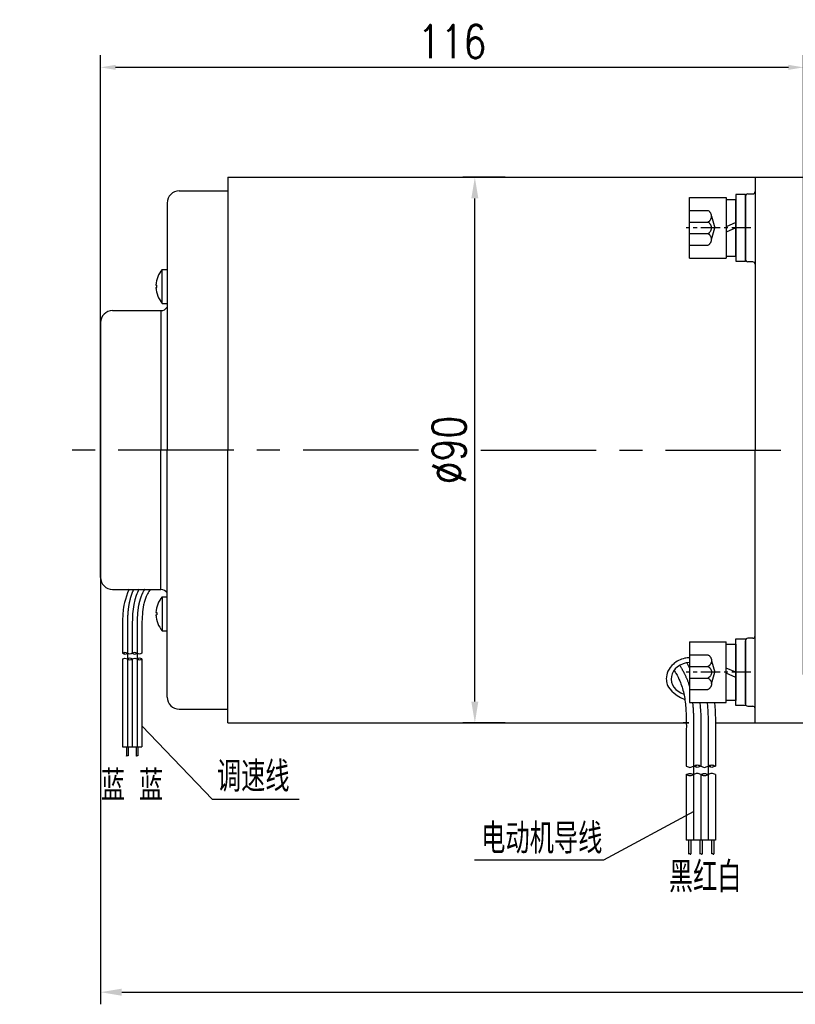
# Model space of a CAD drawing. Header units: inches. Extents: x 837 to 6223, y -2862 to 3098.
# Tile 113 of 139: x 3497 to 3625, y 2535 to 2698. Entities that reach past the tile are written whole.
import ezdxf

# ---------------------------------------------------------------- set-up
doc = ezdxf.new("R2010")
doc.units = ezdxf.units.IN
doc.header["$LTSCALE"] = 10
doc.header["$MEASUREMENT"] = 0
doc.linetypes.add('CENTER', pattern=[10.16, 6.35, -1.27, 1.27, -1.27])
doc.linetypes.add('HIDDEN', pattern=[1.905, 1.27, -0.635])
for name, color, linetype in [('1轮廓实线层', 7, 'Continuous'), ('2细线层', 4, 'Continuous'), ('3中心线层', 1, 'CENTER'), ('4虚线层', 6, 'HIDDEN'), ('5剖面线层', 2, 'Continuous'), ('6文字层', 3, 'Continuous'), ('7标注层', 4, 'Continuous')]:
    doc.layers.add(name, color=color, linetype=linetype)
doc.styles.add('PC_TEXTSTYLE', font='isocp.shx', dxfattribs={"width": 0.8, "bigfont": 'HZFS.SHX'})
doc.styles.add('TH_GBDIM', font='romans.shx', dxfattribs={"width": 0.8, "bigfont": 'gbcbig.shx'})
doc.dimstyles.new('TH_GBDIM', dxfattribs={"dimtxt": 3.5, "dimasz": 2.5, "dimexe": 2, "dimexo": 0, "dimgap": 1, "dimtad": 1, "dimdec": 4, "dimdsep": 46, "dimtxsty": 'TH_GBDIM', "dimcen": 0.09, "dimclrd": 4, "dimclre": 4, "dimclrt": 3, "dimadec": 0, "dimazin": 0, "dimtfac": 1, "dimtdec": 4, "dimtmove": 0, "dimatfit": 3, "dimfxl": 1, "dimtzin": 0, "dimarcsym": 0})
pattern_1 = [(45, (3422.5162, 2375.19), (1.796051, -1.796051), [])]
pattern_2 = [(45, (3420.1162, 2375.19), (1.796051, -1.796051), [])]

# ---------------------------------------------------------------- blocks, each defined once
blk = doc.blocks.new('*D277')
at = {"layer": '7标注层', "color": 4, "lineweight": -2, "transparency": 16777216}
for p, q in [((3765, 2649.99), (3765, 2535.28)), ((3510.51, 2647.82), (3510.51, 2535.28)), ((3514.01, 2537.28), (3761.5, 2537.28))]:
    blk.add_line(p, q, dxfattribs=at)
at = {"layer": '7标注层', "color": 4, "transparency": 16777216}
for points in [[(3514.01, 2537.87), (3514.01, 2536.7), (3510.51, 2537.28)], [(3761.5, 2537.87), (3761.5, 2536.7), (3765, 2537.28)]]:
    blk.add_solid(points, dxfattribs=at)
at = {"layer": 'Defpoints', "color": 0, "transparency": 16777216}
for p in [(3765, 2649.99), (3510.51, 2647.82), (3765, 2537.28)]:
    blk.add_point(p, dxfattribs=at)
at = {"layer": '7标注层', "color": 3, "transparency": 16777216, "insert": (3637.11, 2541.53), "char_height": 5.5, "attachment_point": 5, "style": 'TH_GBDIM'}
blk.add_mtext('254.5', dxfattribs=at)
blk = doc.blocks.new('*D278')
at = {"layer": '7标注层', "color": 4, "lineweight": -2, "transparency": 16777216}
for p, q in [((3510.5, 2612.05), (3510.5, 2691.83)), ((3626.5, 2589.71), (3626.5, 2691.83)), ((3624, 2689.83), (3513, 2689.83))]:
    blk.add_line(p, q, dxfattribs=at)
at = {"layer": '7标注层', "color": 4, "transparency": 16777216}
for points in [[(3513, 2690.25), (3513, 2689.42), (3510.5, 2689.83)], [(3624, 2690.25), (3624, 2689.42), (3626.5, 2689.83)]]:
    blk.add_solid(points, dxfattribs=at)
at = {"layer": 'Defpoints', "color": 0, "transparency": 16777216}
for p in [(3510.5, 2689.83), (3510.5, 2612.05), (3626.5, 2589.71)]:
    blk.add_point(p, dxfattribs=at)
at = {"layer": '7标注层', "color": 3, "transparency": 16777216, "insert": (3568.5, 2694.08), "char_height": 5.5, "attachment_point": 5, "style": 'TH_GBDIM'}
blk.add_mtext('116', dxfattribs=at)
blk = doc.blocks.new('*D290')
at = {"layer": '7标注层', "color": 4, "lineweight": -2, "transparency": 16777216}
for p, q in [((3577.29, 2671.71), (3570.26, 2671.71)), ((3572.26, 2585.21), (3572.26, 2668.21)), ((3577.29, 2581.71), (3570.26, 2581.71))]:
    blk.add_line(p, q, dxfattribs=at)
at = {"layer": '7标注层', "color": 4, "transparency": 16777216}
for points in [[(3571.68, 2668.21), (3572.84, 2668.21), (3572.26, 2671.71)], [(3571.68, 2585.21), (3572.84, 2585.21), (3572.26, 2581.71)]]:
    blk.add_solid(points, dxfattribs=at)
at = {"layer": 'Defpoints', "color": 0, "transparency": 16777216}
for p in [(3572.26, 2671.71), (3577.29, 2671.71), (3577.29, 2581.71)]:
    blk.add_point(p, dxfattribs=at)
at = {"layer": '7标注层', "color": 3, "transparency": 16777216, "insert": (3568.01, 2626.71), "char_height": 5.5, "attachment_point": 5, "rotation": 90, "style": 'TH_GBDIM'}
blk.add_mtext('%%C90', dxfattribs=at)
blk = doc.blocks.new('GB／T70.1M6M10')
at = {"layer": '1轮廓实线层'}
for p, q in [((0, -5), (0, 5)), ((0, 5), (6, 5)), ((6, 5), (6, -5)), ((0, -5), (6, -5))]:
    blk.add_line(p, q, dxfattribs=at)
at = {"layer": '3中心线层', "ltscale": 0.05}
blk.add_line((10.11, 0), (-0.6, 0), dxfattribs=at)
at = {"layer": '4虚线层'}
for p, q in [((0, 2.86), (3, 2.86)), ((3.6, 1.91), (4.15, 0)), ((0, 0.95), (3, 0.95)), ((3.6, -1.91), (4.15, 0)), ((0, -0.95), (3, -0.95)), ((0, -2.86), (3, -2.86))]:
    blk.add_line(p, q, dxfattribs=at)
for centre in [(2.54, 1.91), (2.54, 0), (2.54, -1.91)]:
    blk.add_arc(centre, 1.06, 295.6298, 64.3702, dxfattribs=at)
blk = doc.blocks.new('GB848_6_1.6_R')
at = {"layer": '1轮廓实线层'}
for p, q in [((-3.2, 1.6), (-5.5, 1.6)), ((-5.5, 1.6), (-5.5, 0)), ((-5.5, 0), (-3.2, 0)), ((3.2, 1.6), (-3.2, 1.6)), ((-3.2, 0), (3.2, 0)), ((5.5, 1.6), (3.2, 1.6)), ((3.2, 0), (5.5, 0)), ((5.5, 0), (5.5, 1.6))]:
    blk.add_line(p, q, dxfattribs=at)
blk = doc.blocks.new('GB93_6_0.8_R')
at = {"layer": '1轮廓实线层'}
for p, q in [((4.65, 1.6), (-4.65, 1.6)), ((-4.65, 1.6), (-4.65, 0)), ((-4.65, 0), (4.65, 0)), ((0, 0), (-0.69, 1.6)), ((0.86, 0), (0.17, 1.6)), ((4.65, 0), (4.65, 1.6))]:
    blk.add_line(p, q, dxfattribs=at)

msp = doc.modelspace()

# ---------------------------------------------------------------- hatches: boundary and pattern name
at = {"layer": '5剖面线层'}
h = msp.add_hatch(dxfattribs=at)
h.set_pattern_fill('ANSI31', color=256, scale=0.533333, angle=90, style=0)
h.set_pattern_definition([(45, (3391.0572, 2460.265), (1.197366, -1.197366), [])])
edge = h.paths.add_edge_path()
edge.add_spline(control_points=[(3514.94188, 2593.18325), (3514.80855, 2593.24992), (3514.54188, 2593.38325), (3514.27522, 2593.24992), (3514.14188, 2593.18325)], knot_values=[0, 0, 0, 0, 0.4216366, 0.843273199, 0.843273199, 0.843273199, 0.843273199], degree=3, periodic=0)
edge.add_spline(control_points=[(3514.14188, 2593.18325), (3514.27522, 2593.11659), (3514.54188, 2592.98325), (3514.80855, 2593.11659), (3514.94188, 2593.18325)], knot_values=[0, 0, 0, 0, 0.4216366, 0.843273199, 0.843273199, 0.843273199, 0.843273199], degree=3, periodic=0)
h = msp.add_hatch(dxfattribs=at)
h.set_pattern_fill('ANSI31', color=256, scale=0.533333, angle=90, style=0)
h.set_pattern_definition([(45, (3389.4572, 2460.265), (1.197366, -1.197366), [])])
edge = h.paths.add_edge_path()
edge.add_spline(control_points=[(3516.54188, 2592.24992), (3516.67521, 2592.18325), (3516.94188, 2592.04992), (3517.20855, 2592.18325), (3517.34188, 2592.24992)], knot_values=[0, 0, 0, 0, 0.4216366, 0.843273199, 0.843273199, 0.843273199, 0.843273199], degree=3, periodic=0)
edge.add_spline(control_points=[(3517.34188, 2592.24992), (3517.20855, 2592.31659), (3516.94188, 2592.44992), (3516.67521, 2592.31659), (3516.54188, 2592.24992)], knot_values=[0, 0, 0, 0, 0.4216366, 0.843273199, 0.843273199, 0.843273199, 0.843273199], degree=3, periodic=0)
h = msp.add_hatch(dxfattribs=at)
h.set_pattern_fill('ANSI31', color=256, scale=0.8, angle=90, style=0)
h.set_pattern_definition(pattern_2)
edge = h.paths.add_edge_path()
edge.add_spline(control_points=[(3608.34343, 2574.56742), (3608.54343, 2574.66742), (3608.94343, 2574.86742), (3609.34343, 2574.66742), (3609.54343, 2574.56742)], knot_values=[0, 0, 0, 0, 0.632455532, 1.264911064, 1.264911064, 1.264911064, 1.264911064], degree=3, periodic=0)
edge.add_spline(control_points=[(3609.54343, 2574.56742), (3609.34343, 2574.46742), (3608.94343, 2574.26742), (3608.54343, 2574.46742), (3608.34343, 2574.56742)], knot_values=[0, 0, 0, 0, 0.632455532, 1.264911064, 1.264911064, 1.264911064, 1.264911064], degree=3, periodic=0)
h = msp.add_hatch(dxfattribs=at)
h.set_pattern_fill('ANSI31', color=256, scale=0.8, angle=90, style=0)
h.set_pattern_definition(pattern_1)
edge = h.paths.add_edge_path()
edge.add_spline(control_points=[(3610.74343, 2574.56742), (3610.94343, 2574.66742), (3611.34343, 2574.86742), (3611.74343, 2574.66742), (3611.94343, 2574.56742)], knot_values=[0, 0, 0, 0, 0.632455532, 1.264911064, 1.264911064, 1.264911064, 1.264911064], degree=3, periodic=0)
edge.add_spline(control_points=[(3611.94343, 2574.56742), (3611.74343, 2574.46742), (3611.34343, 2574.26742), (3610.94343, 2574.46742), (3610.74343, 2574.56742)], knot_values=[0, 0, 0, 0, 0.632455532, 1.264911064, 1.264911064, 1.264911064, 1.264911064], degree=3, periodic=0)
h = msp.add_hatch(dxfattribs=at)
h.set_pattern_fill('ANSI31', color=256, scale=0.8, angle=90, style=0)
h.set_pattern_definition(pattern_2)
edge = h.paths.add_edge_path()
edge.add_spline(control_points=[(3608.34343, 2573.16742), (3608.14343, 2573.06742), (3607.74343, 2572.86742), (3607.34343, 2573.06742), (3607.14343, 2573.16742)], knot_values=[0, 0, 0, 0, 0.632455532, 1.264911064, 1.264911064, 1.264911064, 1.264911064], degree=3, periodic=0)
edge.add_spline(control_points=[(3607.14343, 2573.16742), (3607.34343, 2573.26742), (3607.74343, 2573.46742), (3608.14343, 2573.26742), (3608.34343, 2573.16742)], knot_values=[0, 0, 0, 0, 0.632455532, 1.264911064, 1.264911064, 1.264911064, 1.264911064], degree=3, periodic=0)
h = msp.add_hatch(dxfattribs=at)
h.set_pattern_fill('ANSI31', color=256, scale=0.8, angle=90, style=0)
h.set_pattern_definition(pattern_1)
edge = h.paths.add_edge_path()
edge.add_spline(control_points=[(3610.74343, 2573.16742), (3610.54343, 2573.06742), (3610.14343, 2572.86742), (3609.74343, 2573.06742), (3609.54343, 2573.16742)], knot_values=[0, 0, 0, 0, 0.632455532, 1.264911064, 1.264911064, 1.264911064, 1.264911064], degree=3, periodic=0)
edge.add_spline(control_points=[(3609.54343, 2573.16742), (3609.74343, 2573.26742), (3610.14343, 2573.46742), (3610.54343, 2573.26742), (3610.74343, 2573.16742)], knot_values=[0, 0, 0, 0, 0.632455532, 1.264911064, 1.264911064, 1.264911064, 1.264911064], degree=3, periodic=0)

# ---------------------------------------------------------------- linework, layer by layer
for p, q in [((3531.50168, 2671.70627), (3531.50168, 2626.70627)), ((3618.50168, 2671.70627), (3626.50168, 2671.70627)), ((3618.50168, 2671.70627), (3618.50168, 2671.70328)), ((3618.50168, 2671.70627), (3618.50168, 2626.70627)), ((3616.90168, 2668.55644), (3616.90168, 2658.15644)), ((3521.50168, 2667.45627), (3521.50168, 2626.70627)), ((3520.70168, 2656.50627), (3521.50168, 2656.50627)), ((3520.70168, 2650.90627), (3520.70168, 2656.50627)), ((3519.63777, 2653.90627), (3519.79941, 2653.90627)), ((3519.79941, 2653.50627), (3519.79941, 2653.90627)), ((3519.63777, 2653.50627), (3519.79941, 2653.50627)), ((3520.70168, 2650.90627), (3521.50168, 2650.90627)), ((3520.45168, 2649.70627), (3520.45168, 2626.70627)), ((3510.50168, 2647.70627), (3510.50168, 2626.70627)), ((3510.50168, 2605.70627), (3510.50168, 2626.70627)), ((3520.45168, 2603.70627), (3520.45168, 2626.70627)), ((3521.50168, 2585.95627), (3521.50168, 2626.70627)), ((3531.50168, 2581.70627), (3531.50168, 2626.70627)), ((3618.50168, 2581.70627), (3618.50168, 2626.70627)), ((3520.70168, 2602.50627), (3521.50168, 2602.50627)), ((3520.70168, 2602.50627), (3520.70168, 2596.90627)), ((3519.63777, 2599.90627), (3519.79941, 2599.90627)), ((3519.63777, 2599.50627), (3519.79941, 2599.50627)), ((3519.79941, 2599.90627), (3519.79941, 2599.50627)), ((3520.70168, 2596.90627), (3521.50168, 2596.90627)), ((3616.90168, 2584.86209), (3616.90168, 2595.26209)), ((3618.50168, 2581.70627), (3618.50168, 2581.70927)), ((3618.50168, 2581.70627), (3626.50168, 2581.70627)), ((3618.50168, 2581.70627), (3626.50168, 2581.70627))]:
    msp.add_line(p, q)
at = {"color": 4}
for p, q in [((3543.26681, 2569.0457), (3528.95744, 2569.0457)), ((3593.46402, 2559.04038), (3572.17949, 2559.04038))]:
    msp.add_line(p, q, dxfattribs=at)
for centre, radius, start, end in [((3523.50168, 2667.45627), 2, 90, 180), ((3617.30168, 2668.55644), 0.4, 90, 180), ((3618.10168, 2669.35644), 0.4, 270, 0), ((3617.30168, 2658.15644), 0.4, 180, 270), ((3618.10168, 2657.35644), 0.4, 0, 90), ((3523.83544, 2653.70627), 4.20243, 138.2192821, 177.2721752), ((3523.83544, 2653.70627), 4.20243, 182.7278248, 221.7807179), ((3512.50168, 2647.70627), 2, 90, 180), ((3520.45168, 2650.95627), 1.25, 270, 327.1401196), ((3512.50168, 2605.70627), 2, 180, 270), ((3520.45168, 2602.45627), 1.25, 32.8598804, 90), ((3523.83544, 2599.70627), 4.20243, 138.2192821, 177.2721752), ((3523.83544, 2599.70627), 4.20243, 182.7278248, 221.7807179), ((3617.30168, 2595.26209), 0.4, 90, 180), ((3618.10168, 2596.06209), 0.4, 270, 0), ((3523.50168, 2585.95627), 2, 180, 270), ((3617.30168, 2584.86209), 0.4, 180, 270), ((3618.10168, 2584.06209), 0.4, 0, 90)]:
    msp.add_arc(centre, radius, start, end)
msp.add_ellipse((3607.95373, 2588.96156), major_axis=(3.30632, 0), ratio=0.821066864, start_param=1.64710212, end_param=4.339955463)
for points in [[(3531.50168, 2671.70627), (3606.77523, 2671.70627)], [(3606.77523, 2671.70627), (3618.50168, 2671.70627)], [(3523.50168, 2669.45627), (3531.50168, 2669.45627)], [(3617.30168, 2668.95644), (3618.10168, 2668.95644)], [(3618.10168, 2657.75644), (3617.30168, 2657.75644)], [(3512.50168, 2649.70627), (3520.45168, 2649.70627)], [(3512.50168, 2603.70627), (3520.45168, 2603.70627)], [(3618.10168, 2595.66209), (3617.30168, 2595.66209)], [(3523.50168, 2583.95627), (3531.50168, 2583.95627)], [(3617.30168, 2584.46209), (3618.10168, 2584.46209)], [(3606.77523, 2581.70627), (3607.07634, 2581.70627)], [(3611.94343, 2581.70627), (3618.50168, 2581.70627)]]:
    msp.add_open_spline(points, degree=1)
for points, degree, knots in [([(3607.70168, 2592.46933), (3607.43064, 2592.45525), (3607.16109, 2592.4184), (3606.19315, 2592.19917), (3605.53348, 2591.87601), (3604.63137, 2591.08341), (3604.32437, 2590.67901), (3603.94288, 2589.83059), (3603.84741, 2589.39645), (3603.84741, 2588.96156), (3603.84741, 2588.65657), (3603.89395, 2588.35171), (3604.09783, 2587.69068), (3604.92478, 2586.33072), (3606.90523, 2585.5515)], 3, [4.776022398, 4.776022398, 4.776022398, 4.776022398, 4.981541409, 4.981541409, 5.531630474, 5.531630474, 5.929523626, 5.929523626, 6.283185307, 6.283185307, 6.283185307, 6.53120978, 6.53120978, 6.843963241, 6.843963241, 6.843963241, 6.843963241]), ([(3531.50168, 2581.70627), (3606.77523, 2581.70627), (3607.14994, 2581.70627)], 1, [0, 0, 0.8652131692, 0.8695201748, 0.8695201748])]:
    msp.add_open_spline(points, degree=degree, knots=knots)
at = {"layer": '1轮廓实线层'}
for p, q in [((3514.14188, 2596.48793), (3514.14188, 2593.18325)), ((3515.74188, 2596.48793), (3515.74188, 2593.18325)), ((3517.34188, 2596.48793), (3517.34188, 2593.18325)), ((3514.14188, 2592.24992), (3514.14188, 2577.76514)), ((3515.74188, 2592.24992), (3515.74188, 2577.76514)), ((3517.34188, 2592.24992), (3517.34188, 2577.76514)), ((3607.14343, 2579.52444), (3607.14343, 2574.56742)), ((3609.54343, 2579.52444), (3609.54343, 2574.56742)), ((3611.94343, 2579.52444), (3611.94343, 2574.56742)), ((3514.14188, 2577.76514), (3517.34188, 2577.76514)), ((3514.79439, 2577.76514), (3514.79439, 2576.25548)), ((3515.06106, 2577.76514), (3515.06106, 2576.25548)), ((3516.41228, 2577.76514), (3516.41228, 2576.25548)), ((3516.67894, 2577.76514), (3516.67894, 2576.25548)), ((3607.14343, 2573.16742), (3607.14343, 2562.35576)), ((3609.54343, 2573.16742), (3609.54343, 2562.35576)), ((3611.94343, 2573.16742), (3611.94343, 2562.35576)), ((3611.94343, 2562.35576), (3607.14343, 2562.35576)), ((3607.50293, 2562.35576), (3607.50293, 2560.09126)), ((3607.90293, 2562.35576), (3607.90293, 2560.09126)), ((3609.35453, 2562.35576), (3609.35453, 2560.09126)), ((3609.78754, 2562.35576), (3609.78754, 2560.09126)), ((3611.29149, 2562.35576), (3611.29149, 2560.09126)), ((3611.69149, 2562.35576), (3611.69149, 2560.09126))]:
    msp.add_line(p, q, dxfattribs=at)
for points, knots in [([(3515.22155, 2603.73795), (3514.4963, 2602.22375), (3514.28136, 2600.61324), (3514.12534, 2599.00509), (3514.13074, 2597.83122), (3514.14064, 2596.6258), (3514.14129, 2596.54987), (3514.14194, 2596.47415)], [12.829040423, 12.829040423, 12.829040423, 12.829040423, 14.965411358, 14.965411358, 21.076594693, 21.076594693, 21.488617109, 21.488617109, 21.488617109, 21.488617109]), ([(3516.85041, 2603.73795), (3516.66533, 2603.37486), (3515.70145, 2601.18238), (3515.72324, 2598.65278), (3515.74188, 2596.48793)], [7.723009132, 7.723009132, 7.723009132, 7.723009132, 9.707911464, 21.488617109, 21.488617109, 21.488617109, 21.488617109]), ([(3518.69484, 2603.70627), (3518.58134, 2603.57613), (3518.52801, 2603.48435), (3518.31789, 2603.11054), (3518.17735, 2602.83108), (3517.96169, 2602.33189), (3517.8802, 2602.11385), (3517.73661, 2601.65865), (3517.67482, 2601.42308), (3517.51624, 2600.69233), (3517.44651, 2600.1729), (3517.35938, 2599.08001), (3517.34197, 2598.50689), (3517.33369, 2597.45416), (3517.33768, 2596.98228), (3517.34182, 2596.50171)], [5.984187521, 5.984187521, 5.984187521, 5.984187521, 6.666441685, 6.666441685, 8.771804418, 8.771804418, 10.455411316, 10.455411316, 12.139018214, 12.139018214, 15.506232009, 15.506232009, 18.873445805, 18.873445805, 21.488617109, 21.488617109, 21.488617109, 21.488617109]), ([(3605.11399, 2590.35196), (3605.28424, 2590.15676), (3605.36424, 2590.01908), (3605.67941, 2589.45837), (3605.89022, 2589.03918), (3606.21371, 2588.29039), (3606.33596, 2587.96333), (3606.55133, 2587.28053), (3606.64403, 2586.92717), (3606.8819, 2585.83105), (3606.98648, 2585.05189), (3607.11718, 2583.41256), (3607.1433, 2582.55288), (3607.15571, 2580.97379), (3607.14973, 2580.26597), (3607.14352, 2579.54511)], [5.984187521, 5.984187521, 5.984187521, 5.984187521, 6.666441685, 6.666441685, 8.771804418, 8.771804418, 10.455411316, 10.455411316, 12.139018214, 12.139018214, 15.506232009, 15.506232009, 18.873445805, 18.873445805, 21.488617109, 21.488617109, 21.488617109, 21.488617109]), ([(3611.79787, 2585.0561), (3611.96816, 2583.27951), (3611.96006, 2581.52943), (3611.9453, 2579.73124), (3611.94432, 2579.61734), (3611.94334, 2579.50377)], [15.001278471, 15.001278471, 15.001278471, 15.001278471, 21.076594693, 21.076594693, 21.488617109, 21.488617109, 21.488617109, 21.488617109])]:
    msp.add_open_spline(points, degree=3, knots=knots, dxfattribs=at)
for points in [[(3514.94188, 2593.18325), (3514.54188, 2593.31659), (3514.14188, 2593.18325)], [(3514.14188, 2593.18325), (3514.54188, 2593.04992), (3514.94188, 2593.18325)], [(3514.14188, 2592.24992), (3514.54188, 2592.38325), (3514.94188, 2592.24992)], [(3515.74188, 2593.18325), (3515.34188, 2593.04992), (3514.94188, 2593.18325)], [(3515.74188, 2592.24992), (3515.34188, 2592.38325), (3514.94188, 2592.24992)], [(3514.94188, 2592.24992), (3515.34188, 2592.11659), (3515.74188, 2592.24992)], [(3516.54188, 2593.18325), (3516.14188, 2593.31659), (3515.74188, 2593.18325)], [(3515.74188, 2593.18325), (3516.14188, 2593.04992), (3516.54188, 2593.18325)], [(3515.74188, 2592.24992), (3516.14188, 2592.38325), (3516.54188, 2592.24992)], [(3517.34188, 2593.18325), (3516.94188, 2593.04992), (3516.54188, 2593.18325)], [(3517.34188, 2592.24992), (3516.94188, 2592.38325), (3516.54188, 2592.24992)], [(3516.54188, 2592.24992), (3516.94188, 2592.11659), (3517.34188, 2592.24992)], [(3607.14343, 2574.56742), (3607.74343, 2574.36742), (3608.34343, 2574.56742)], [(3608.34343, 2574.56742), (3608.94343, 2574.76742), (3609.54343, 2574.56742)], [(3609.54343, 2574.56742), (3608.94343, 2574.36742), (3608.34343, 2574.56742)], [(3609.54343, 2574.56742), (3610.14343, 2574.36742), (3610.74343, 2574.56742)], [(3610.74343, 2574.56742), (3611.34343, 2574.76742), (3611.94343, 2574.56742)], [(3611.94343, 2574.56742), (3611.34343, 2574.36742), (3610.74343, 2574.56742)], [(3607.14343, 2573.16742), (3607.74343, 2573.36742), (3608.34343, 2573.16742)], [(3608.34343, 2573.16742), (3607.74343, 2572.96742), (3607.14343, 2573.16742)], [(3609.54343, 2573.16742), (3608.94343, 2573.36742), (3608.34343, 2573.16742)], [(3609.54343, 2573.16742), (3610.14343, 2573.36742), (3610.74343, 2573.16742)], [(3610.74343, 2573.16742), (3610.14343, 2572.96742), (3609.54343, 2573.16742)], [(3611.94343, 2573.16742), (3611.34343, 2573.36742), (3610.74343, 2573.16742)]]:
    msp.add_spline(points, degree=3, dxfattribs=at)
for points in [[(3607.22057, 2591.60869), (3607.40005, 2591.29587), (3607.55914, 2591.0098), (3607.70168, 2590.74241)], [(3609.38576, 2585.0561), (3609.5756, 2583.25917), (3609.55952, 2581.3918), (3609.54343, 2579.52444)]]:
    msp.add_open_spline(points, degree=3, dxfattribs=at)
at = {"layer": '2细线层'}
for points in [[(3515.06106, 2576.25548), (3514.9343, 2576.28294), (3514.81742, 2576.22937), (3514.79439, 2576.25548)], [(3516.67894, 2576.25548), (3516.55218, 2576.28294), (3516.43531, 2576.22937), (3516.41228, 2576.25548)], [(3607.50293, 2560.09126), (3607.69307, 2560.13245), (3607.86838, 2560.0521), (3607.90293, 2560.09126)], [(3609.35453, 2560.09126), (3609.57768, 2560.13245), (3609.75299, 2560.0521), (3609.78754, 2560.09126)], [(3611.29149, 2560.09126), (3611.48163, 2560.13245), (3611.65694, 2560.0521), (3611.69149, 2560.09126)]]:
    msp.add_spline(points, degree=3, dxfattribs=at)
at = {"layer": '3中心线层', "ltscale": 0.3}
for p, q in [((3562.96682, 2626.70627), (3505.19658, 2626.70627)), ((3573.24027, 2626.70627), (3635.32934, 2626.70627))]:
    msp.add_line(p, q, dxfattribs=at)
at = {"layer": '3中心线层'}
for p, q in [((3514.94188, 2596.48793), (3514.94188, 2593.18325)), ((3516.54188, 2596.48793), (3516.54188, 2593.18325)), ((3514.94188, 2593.18325), (3514.94188, 2577.76514)), ((3516.54188, 2593.18325), (3516.54188, 2577.76514)), ((3608.34343, 2579.52444), (3608.34343, 2574.56742)), ((3610.74343, 2579.52444), (3610.74343, 2574.56742)), ((3608.34343, 2574.56742), (3608.34343, 2562.35576)), ((3610.74343, 2574.56742), (3610.74343, 2562.35576))]:
    msp.add_line(p, q, dxfattribs=at)
for points, knots in [([(3515.96694, 2603.73795), (3515.85945, 2603.5223), (3515.78239, 2603.34019), (3515.63053, 2602.94598), (3515.55738, 2602.73367), (3515.42743, 2602.3076), (3515.37003, 2602.09312), (3515.21783, 2601.44638), (3515.14299, 2601.01103), (3514.97064, 2599.64612), (3514.93997, 2598.70944), (3514.93424, 2597.34556), (3514.93821, 2596.91137), (3514.94191, 2596.48104)], [8.393695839, 8.393695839, 8.393695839, 8.393695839, 9.438937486, 9.438937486, 10.617029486, 10.617029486, 11.795121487, 11.795121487, 14.151305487, 14.151305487, 19.146851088, 19.146851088, 21.488617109, 21.488617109, 21.488617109, 21.488617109]), ([(3517.75315, 2603.73795), (3517.6886, 2603.62191), (3517.63216, 2603.51628), (3517.3847, 2603.03294), (3517.222, 2602.65553), (3517.02414, 2602.06778), (3516.96588, 2601.86805), (3516.8621, 2601.45875), (3516.81693, 2601.25018), (3516.67487, 2600.48105), (3516.61334, 2599.8981), (3516.54305, 2598.69792), (3516.53464, 2598.08086), (3516.53622, 2597.1352), (3516.53908, 2596.81601), (3516.54185, 2596.49482)], [6.798809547, 6.798809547, 6.798809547, 6.798809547, 7.531590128, 7.531590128, 10.145881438, 10.145881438, 11.468391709, 11.468391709, 12.79090198, 12.79090198, 16.266982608, 16.266982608, 19.743063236, 19.743063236, 21.488617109, 21.488617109, 21.488617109, 21.488617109]), ([(3606.06848, 2591.19172), (3606.39766, 2590.63656), (3606.60244, 2590.27315), (3607.0792, 2589.34196), (3607.32326, 2588.77584), (3607.58584, 2587.99583), (3607.64603, 2587.79978), (3607.70168, 2587.60113)], [5.846938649, 5.846938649, 5.846938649, 5.846938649, 7.531590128, 7.531590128, 10.145881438, 10.145881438, 11.014700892, 11.014700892, 11.014700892, 11.014700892]), ([(3608.17882, 2585.0561), (3608.22705, 2584.62461), (3608.26286, 2584.18524), (3608.34168, 2582.83943), (3608.3543, 2581.91383), (3608.35192, 2580.49534), (3608.34763, 2580.01656), (3608.34348, 2579.53478)], [14.545912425, 14.545912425, 14.545912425, 14.545912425, 16.266982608, 16.266982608, 19.743063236, 19.743063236, 21.488617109, 21.488617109, 21.488617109, 21.488617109]), ([(3610.59222, 2585.0561), (3610.71262, 2583.86066), (3610.74714, 2582.65778), (3610.7549, 2580.81088), (3610.74895, 2580.1596), (3610.74339, 2579.51411)], [14.864748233, 14.864748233, 14.864748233, 14.864748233, 19.146851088, 19.146851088, 21.488617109, 21.488617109, 21.488617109, 21.488617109])]:
    msp.add_open_spline(points, degree=3, knots=knots, dxfattribs=at)
at = {"layer": '7标注层'}
for points in [[(3517.34188, 2581.21707), (3528.95744, 2569.0457)], [(3608.39601, 2567.08654), (3593.46402, 2559.04038)]]:
    msp.add_lwpolyline(points, dxfattribs=at)

# ---------------------------------------------------------------- block references
at = {"layer": '1轮廓实线层'}
for name, rotation in [('GB848_6_1.6_R', 270), ('GB93_6_0.8_R', 89.99999999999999)]:
    msp.add_blockref(name, (3615.30168, 2663.35644), dxfattribs=dict(at, rotation=rotation))
msp.add_blockref('GB／T70.1M6M10', (3607.70168, 2663.35644), dxfattribs=at)
at = {"layer": '1轮廓实线层', "xscale": -1}
for name, p, rotation in [('GB848_6_1.6_R', (3615.30168, 2590.0561), 269.9999986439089), ('GB／T70.1M6M10', (3607.70168, 2590.0561), 179.9999986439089), ('GB93_6_0.8_R', (3615.30168, 2590.0561), 89.99999864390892)]:
    msp.add_blockref(name, p, dxfattribs=dict(at, rotation=rotation))

# ---------------------------------------------------------------- texts
at = {"layer": '6文字层', "insert": (3338.62844, 2606.67233), "char_height": 8.100556, "width": 140.9134884, "attachment_point": 1, "style": 'PC_TEXTSTYLE'}
msp.add_mtext('{\\C3;输出转矩N.m(允许最大输出扭矩20N.m)}', dxfattribs=at)
at = {"layer": '6文字层', "color": 7, "char_height": 5, "style": 'PC_TEXTSTYLE'}
for s, insert, width, attachment_point in [('{\\C3;调速线}', (3529.68877, 2575.3424), 15.5208913, 1), ('{\\C3;蓝 蓝}', (3510.55673, 2573.86389), 12.1550937, 1), ('{\\C3;电动机导线}', (3593.30491, 2565.13052), 23.2813602, 3), ('{\\C3;黑红白}', (3604.26625, 2558.77516), 18.2326587, 1)]:
    msp.add_mtext(s, dxfattribs=dict(at, insert=insert, width=width, attachment_point=attachment_point))

# ---------------------------------------------------------------- dimensions: what is measured, and where the dimension line sits
at = {"layer": '7标注层'}
dim = msp.add_linear_dim(base=(3510.50168, 2689.8349), p1=(3626.50168, 2589.70627), p2=(3510.50168, 2612.05365), angle=180, dimstyle='TH_GBDIM', override={"dimtxt": 5.5, "dimasz": 2.5, "dimgap": 1.5, "dimtad": 1, "dimjust": 0, "dimdec": 0, "dimlfac": 1, "dimse1": 0, "dimse2": 0, "dimsd1": 0, "dimsd2": 0, "dimadec": 0}, dxfattribs=at)
dim.commit()
dim.dimension.update_dxf_attribs({"geometry": '*D278', "text_midpoint": (3568.50168, 2689.8349), "dimtype": 160})
dim = msp.add_linear_dim(base=(3572.26158, 2671.70627), p1=(3577.29234, 2581.70627), p2=(3577.29234, 2671.70627), angle=90, text='%%C<>', dimstyle='TH_GBDIM', override={"dimtxt": 5.5, "dimasz": 3.5, "dimgap": 1.5, "dimdec": 1, "dimadec": 1}, dxfattribs=at)
dim.commit()
dim.dimension.update_dxf_attribs({"geometry": '*D290', "text_midpoint": (3572.26158, 2626.70627), "dimtype": 160})
dim = msp.add_linear_dim(base=(3765.00168, 2537.28349), p1=(3510.50511, 2647.82333), p2=(3765.00168, 2649.99282), dimstyle='TH_GBDIM', override={"dimtxt": 5.5, "dimasz": 3.5, "dimgap": 1.5, "dimtad": 1, "dimjust": 0, "dimdec": 1, "dimlfac": 1, "dimse1": 0, "dimse2": 0, "dimsd1": 0, "dimsd2": 0, "dimadec": 1}, dxfattribs=at)
dim.commit()
dim.dimension.update_dxf_attribs({"geometry": '*D277', "text_midpoint": (3637.10964, 2537.28349), "dimtype": 160})

doc.saveas('drawing.dxf')
